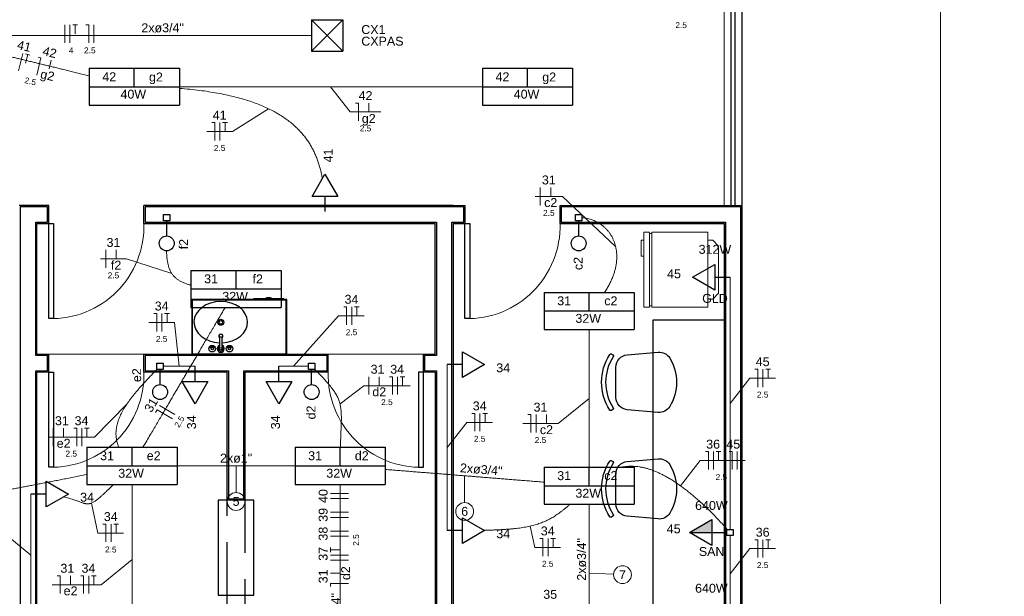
# Model space of a CAD drawing. Header units: feet. Extents: x -18 to 1038, y -110 to 48.
# Tile 185 of 199: x 778.85 to 787.13, y -4.56 to 0.28. Entities that reach past the tile are written whole.
import ezdxf

# ---------------------------------------------------------------- set-up
doc = ezdxf.new("R2010")
doc.units = ezdxf.units.FT
doc.header["$MEASUREMENT"] = 0
doc.linetypes.add('HIDDEN', pattern=[0.9525, 0.635, -0.3175])
doc.layers.get('0').update_dxf_attribs({"color": 251})
for name, color, linetype, lineweight in [('0.1', 1, 'Continuous', 9), ('02', 2, 'Continuous', 20), ('EL-Condutos', 4, 'Continuous', 5), ('EL-Fios (Fase 1)', 7, 'Continuous', 5), ('EL-Fios (Fase 2)', 7, 'Continuous', 5), ('EL-Fios (Fase 3)', 7, 'Continuous', 5), ('EL-Fios (Neutro)', 7, 'Continuous', 5), ('EL-Fios (Retorno)', 7, 'Continuous', 5), ('EL-Fios (Terra)', 7, 'Continuous', 5), ('EL-Textos conduto', 7, 'Continuous', 5), ('EL-Textos fios', 7, 'Continuous', 5), ('Textos', 7, 'Continuous', 5)]:
    doc.layers.add(name, color=color, linetype=linetype, lineweight=lineweight)
for name, color, linetype in [('ar-mob', 251, 'Continuous'), ('AR-SAN', 1, 'Continuous'), ('Arq-parede-alta', 5, 'Continuous'), ('JANELA', 3, 'Continuous'), ('MOBILARIO', 8, 'Continuous'), ('P-SIMBOL', 5, 'Continuous'), ('parede', 5, 'Continuous'), ('porta', 3, 'Continuous'), ('PROJEÇÃO', 6, 'HIDDEN')]:
    doc.layers.add(name, color=color, linetype=linetype)
doc.styles.add('Arial', font='arial.ttf')

msp = doc.modelspace()

# ---------------------------------------------------------------- hatches: boundary and pattern name
at = {"layer": 'P-SIMBOL', "linetype": 'Continuous'}
msp.add_hatch(color=256, dxfattribs=at).paths.add_polyline_path([(784.6721, -4.0284), (784.4846, -4.0284), (784.6721, -3.9201)])

# ---------------------------------------------------------------- linework, layer by layer
at = {"color": 251}
for points in [[(783.8147, -2.5315, -0.421716), (783.8297, -2.5285), (783.8297, -2.5285), (783.8404, -2.5358, -0.406514), (783.8433, -2.5504), (783.8433, -2.5504, 0.29498), (783.8433, -2.9802), (783.8433, -2.9802, -0.406514), (783.8404, -2.9949), (783.8404, -2.9949), (783.8297, -3.0022, -0.421716), (783.8147, -2.9992), (783.8147, -2.9992, -0.295423), (783.8147, -2.5315), (783.8147, -2.5315)], [(784.3188, -2.9696, -0.283804), (784.222, -3.0183), (784.222, -3.0183), (783.9606, -2.9956, -0.389031), (783.8663, -2.8928), (783.8663, -2.8928), (783.8663, -2.6378, -0.389031), (783.9606, -2.535), (783.9606, -2.535), (784.222, -2.5123, -0.283804), (784.3188, -2.5611), (784.3188, -2.5611, -0.282906), (784.3188, -2.9696), (784.3188, -2.9696)], [(783.8147, -3.4279, -0.421716), (783.8297, -3.4248), (783.8297, -3.4248), (783.8404, -3.4322, -0.406514), (783.8433, -3.4468), (783.8433, -3.4468, 0.29498), (783.8433, -3.8766), (783.8433, -3.8766, -0.406514), (783.8404, -3.8912), (783.8404, -3.8912), (783.8297, -3.8986, -0.421716), (783.8147, -3.8955), (783.8147, -3.8955, -0.295423), (783.8147, -3.4279), (783.8147, -3.4279)], [(784.3188, -3.866, -0.283804), (784.222, -3.9147), (784.222, -3.9147), (783.9606, -3.892, -0.389031), (783.8663, -3.7892), (783.8663, -3.7892), (783.8663, -3.5342, -0.389031), (783.9606, -3.4314), (783.9606, -3.4314), (784.222, -3.4087, -0.283804), (784.3188, -3.4574), (784.3188, -3.4574, -0.282906), (784.3188, -3.866), (784.3188, -3.866)]]:
    msp.add_lwpolyline(points, format="xyb", dxfattribs=at)
at = {"layer": '0.1', "color": 251}
for p, q in [((784.1001, -1.503), (784.1476, -1.503)), ((784.1001, -1.5705), (784.1001, -1.503)), ((784.1001, -1.5705), (784.1001, -1.7055)), ((784.1476, -1.513), (784.1676, -1.513)), ((784.1476, -1.513), (784.1476, -2.123)), ((784.1676, -1.503), (784.6401, -1.503)), ((784.1676, -2.123), (784.1676, -1.513)), ((784.6401, -1.503), (784.6401, -1.5705)), ((784.6801, -1.5705), (784.6401, -1.5705)), ((784.6801, -1.5705), (784.7301, -1.6205)), ((784.7301, -2.0155), (784.7301, -1.6205)), ((784.1001, -2.133), (784.1001, -1.7055)), ((784.6401, -2.0655), (784.6801, -2.0655)), ((784.7301, -2.0155), (784.6801, -2.0655)), ((784.1476, -2.133), (784.1001, -2.133)), ((784.1676, -2.123), (784.1476, -2.123)), ((784.6401, -2.133), (784.1676, -2.133)), ((779.8966, -2.5303), (779.0966, -2.5303)), ((781.4466, -2.5303), (782.2466, -2.5303))]:
    msp.add_line(p, q, dxfattribs=at)
for points in [[(786.5966, 7.3949), (786.5966, -6.5803), (779.5966, -6.5803), (779.5966, -8.3803), (803.5266, -8.3803), (803.5264, -21.5804), (783.1466, -21.5804)], [(784.1001, -1.5705), (784.0776, -1.5705), (784.0776, -1.7055), (784.1001, -1.7055)], [(784.1476, -1.503), (784.1476, -1.513)], [(784.1676, -1.503), (784.1676, -1.513)], [(784.6401, -1.5705), (784.6401, -2.0655)], [(784.6401, -2.0655), (784.6401, -2.133)], [(784.1476, -2.123), (784.1476, -2.133)], [(784.1676, -2.123), (784.1676, -2.133)]]:
    msp.add_lwpolyline(points, dxfattribs=at)
msp.add_lwpolyline([(782.5966, -2.2303, 0.429311), (783.3966, -1.4303), (783.3966, -1.4303)], format="xyb", dxfattribs=at)
for centre, start, end in [((779.1166, -1.4503), 268.5312, 1.4688), ((779.1166, -2.7003), 268.5312, 1.4688), ((782.2266, -2.7003), 178.5312, 271.4688)]:
    msp.add_arc(centre, 0.7803, start, end, dxfattribs=at)
at = {"layer": '02', "color": 251}
for p, q in [((784.7766, -1.2803), (784.7766, 0.7197)), ((784.9266, -1.2803), (784.9266, 0.7197))]:
    msp.add_line(p, q, dxfattribs=at)
at = {"layer": 'ar-mob', "linetype": 'Continuous', "ltscale": 0.2}
msp.add_lwpolyline([(784.7766, -2.2425), (784.1766, -2.2425), (784.1766, -5.2303)], dxfattribs=at)
at = {"layer": 'AR-SAN', "color": 251}
for p, q in [((781.0985, -2.0703), (780.2985, -2.0703)), ((780.2985, -2.0703), (780.2985, -2.5303)), ((780.8176, -2.0633), (780.8176, -2.0703)), ((780.9146, -2.0633), (780.8176, -2.0633)), ((780.9244, -2.0633), (780.9146, -2.0633)), ((780.9676, -2.0633), (780.9244, -2.0633)), ((780.9774, -2.0633), (780.9676, -2.0633)), ((781.0744, -2.0633), (780.9774, -2.0633)), ((781.0744, -2.0633), (781.0744, -2.0703)), ((781.0985, -2.5303), (781.0985, -2.0703)), ((781.0935, -2.0753), (780.3035, -2.0753)), ((780.3035, -2.0753), (780.3035, -2.5253)), ((781.0935, -2.5253), (781.0935, -2.0753)), ((780.2985, -2.5303), (781.0985, -2.5303)), ((780.3035, -2.5253), (781.0935, -2.5253))]:
    msp.add_line(p, q, dxfattribs=at)
for radius, start, end in [(0.0542, 54.65024, 125.34976), (0.0492, 63.95602, 116.04398)]:
    msp.add_arc((780.946, -2.1075), radius, start, end, dxfattribs=at)
at = {"layer": 'Arq-parede-alta', "ltscale": 0.03}
for p, q in [((783.3966, -1.4303), (783.3966, -1.2803)), ((778.9966, -2.5303), (778.9966, -1.4303)), ((782.3466, -2.5303), (782.3466, -1.4303)), ((782.4966, -1.4303), (782.4966, -5.8303)), ((783.3966, -1.4303), (783.4766, -1.4303)), ((783.3966, -1.4303), (784.7766, -1.4303)), ((784.7766, -1.4303), (784.7766, -5.8303)), ((779.0966, -2.6803), (779.0966, -2.5303)), ((779.8966, -2.6803), (779.8966, -2.5303)), ((781.4466, -2.6803), (781.4466, -2.5303)), ((782.2466, -2.6803), (782.2466, -2.5303)), ((778.9966, -5.8303), (778.9966, -2.6803)), ((782.3466, -2.6803), (782.3466, -5.8303))]:
    msp.add_line(p, q, dxfattribs=at)
at = {"layer": 'Arq-parede-alta', "color": 251, "ltscale": 0.03}
for points in [[(782.4966, -1.2803), (782.5966, -1.2803), (782.5966, -1.4303)], [(783.3966, -1.2803), (784.9266, -1.2803)], [(784.9266, -5.9803), (784.9266, -1.2803)]]:
    msp.add_lwpolyline(points, dxfattribs=at)
at = {"layer": 'Defpoints', "color": 251}
msp.add_lwpolyline([(771.3966, 5.4198), (784.9266, 5.4198), (784.9266, -5.9803), (778.9966, -5.9803), (778.9966, -8.9803), (802.9266, -8.9803), (802.9264, -20.3804), (771.3966, -20.3804), (771.3966, -8.9803), (776.6966, -8.9803), (776.6966, -5.9803), (771.3966, -5.9803)], close=True, dxfattribs=at)
at = {"layer": 'EL-Condutos', "linetype": 'Continuous'}
for points in [[(778.1735, 0.1184), (778.2343, 0.1036), (778.292, 0.0896), (778.3468, 0.0763), (778.399, 0.0636), (778.4488, 0.0515), (778.4962, 0.04), (778.5416, 0.029), (778.585, 0.0184), (778.6267, 0.0083), (778.6669, -0.0014), (778.7057, -0.0109), (778.7434, -0.02), (778.7801, -0.0289), (778.816, -0.0376), (778.8513, -0.0462), (778.8861, -0.0547), (778.9208, -0.0631), (778.9554, -0.0715), (778.9901, -0.0799), (779.0252, -0.0884), (779.0608, -0.0971), (779.0971, -0.1059), (779.1343, -0.1149), (779.1726, -0.1242), (779.2122, -0.1338), (779.2532, -0.1438), (779.2958, -0.1541), (779.3403, -0.1649), (779.3868, -0.1762), (779.4355, -0.188)], [(778.1738, 0.1504), (778.3215, 0.1504), (778.4602, 0.1504), (778.5906, 0.1504), (778.7133, 0.1504), (778.829, 0.1504), (778.9383, 0.1504), (779.0418, 0.1504), (779.1402, 0.1504), (779.2341, 0.1504), (779.3242, 0.1504), (779.411, 0.1504), (779.4954, 0.1504), (779.5777, 0.1504), (779.6588, 0.1504), (779.7393, 0.1504), (779.8198, 0.1504), (779.9009, 0.1504), (779.9833, 0.1504), (780.0676, 0.1504), (780.1545, 0.1504), (780.2445, 0.1504), (780.3384, 0.1504), (780.4368, 0.1504), (780.5403, 0.1504), (780.6496, 0.1504), (780.7653, 0.1504), (780.888, 0.1504), (781.0184, 0.1504), (781.1571, 0.1504), (781.3048, 0.1504)], [(780.1916, -0.2803), (780.3056, -0.2803), (780.4137, -0.2803), (780.5162, -0.2803), (780.6135, -0.2803), (780.7062, -0.2803), (780.7945, -0.2803), (780.879, -0.2803), (780.9601, -0.2803), (781.0382, -0.2803), (781.1137, -0.2803), (781.1871, -0.2803), (781.2588, -0.2803), (781.3292, -0.2803), (781.3987, -0.2803), (781.4677, -0.2803), (781.5368, -0.2803), (781.6063, -0.2803), (781.6766, -0.2803), (781.7482, -0.2803), (781.8215, -0.2803), (781.8969, -0.2803), (781.9749, -0.2803), (782.0559, -0.2803), (782.1403, -0.2803), (782.2285, -0.2803), (782.3209, -0.2803), (782.4181, -0.2803), (782.5204, -0.2803), (782.6282, -0.2803), (782.742, -0.2803)], [(780.1958, -0.294), (780.2817, -0.3017), (780.3636, -0.311), (780.4415, -0.3219), (780.5155, -0.3343), (780.5857, -0.3481), (780.6522, -0.3635), (780.7152, -0.3802), (780.7747, -0.3982), (780.8308, -0.4176), (780.8836, -0.4383), (780.9332, -0.4601), (780.9797, -0.4832), (781.0232, -0.5074), (781.0638, -0.5326), (781.1016, -0.559), (781.1367, -0.5863), (781.1692, -0.6146), (781.1991, -0.6439), (781.2266, -0.674), (781.2518, -0.7049), (781.2748, -0.7366), (781.2957, -0.7691), (781.3145, -0.8023), (781.3313, -0.8362), (781.3464, -0.8707), (781.3597, -0.9057), (781.3713, -0.9413), (781.3814, -0.9774), (781.3901, -1.0139), (781.3973, -1.0509)], [(783.7711, -2.0091), (783.7921, -1.9757), (783.8104, -1.9429), (783.8263, -1.9105), (783.8397, -1.8787), (783.8508, -1.8474), (783.8597, -1.8168), (783.8663, -1.7868), (783.8708, -1.7575), (783.8733, -1.729), (783.8738, -1.7013), (783.8723, -1.6745), (783.8691, -1.6485), (783.8641, -1.6235), (783.8573, -1.5994), (783.849, -1.5763), (783.8391, -1.5543), (783.8278, -1.5334), (783.815, -1.5136), (783.8009, -1.495), (783.7856, -1.4777), (783.7691, -1.4616), (783.7514, -1.4468), (783.7328, -1.4334), (783.7131, -1.4214), (783.6926, -1.4109), (783.6713, -1.4018), (783.6492, -1.3943), (783.6264, -1.3883), (783.603, -1.3839), (783.5791, -1.3812)], [(780.0866, -1.6607), (780.0872, -1.6763), (780.088, -1.6914), (780.0891, -1.706), (780.0905, -1.7202), (780.0922, -1.734), (780.0941, -1.7473), (780.0964, -1.7602), (780.0991, -1.7727), (780.1021, -1.7847), (780.1055, -1.7963), (780.1094, -1.8075), (780.1137, -1.8183), (780.1184, -1.8287), (780.1237, -1.8387), (780.1294, -1.8484), (780.1357, -1.8576), (780.1426, -1.8664), (780.15, -1.8749), (780.158, -1.883), (780.1667, -1.8907), (780.176, -1.8981), (780.1859, -1.9051), (780.1966, -1.9118), (780.208, -1.9181), (780.2201, -1.9241), (780.2329, -1.9297), (780.2466, -1.935), (780.261, -1.94), (780.2763, -1.9447), (780.2924, -1.9491)], [(784.8266, -4.0017), (784.8266, -3.9005), (784.8266, -3.8056), (784.8266, -3.7168), (784.8266, -3.6335), (784.8266, -3.5552), (784.8266, -3.4815), (784.8266, -3.412), (784.8266, -3.3461), (784.8266, -3.2834), (784.8266, -3.2235), (784.8266, -3.1658), (784.8266, -3.1099), (784.8266, -3.0554), (784.8266, -3.0017), (784.8266, -2.9484), (784.8266, -2.8951), (784.8266, -2.8413), (784.8266, -2.7864), (784.8266, -2.7301), (784.8266, -2.6719), (784.8266, -2.6113), (784.8266, -2.5479), (784.8266, -2.4811), (784.8266, -2.4106), (784.8266, -2.3358), (784.8266, -2.2563), (784.8266, -2.1716), (784.8266, -2.0813), (784.8266, -1.9849), (784.8266, -1.8819)], [(779.8887, -3.3113), (779.9197, -3.2584), (779.9492, -3.2084), (779.977, -3.1611), (780.0035, -3.1161), (780.0286, -3.0734), (780.0525, -3.0327), (780.0754, -2.9938), (780.0973, -2.9565), (780.1184, -2.9207), (780.1388, -2.8861), (780.1586, -2.8524), (780.1779, -2.8196), (780.1968, -2.7874), (780.2155, -2.7556), (780.2341, -2.724), (780.2527, -2.6924), (780.2714, -2.6606), (780.2904, -2.6284), (780.3097, -2.5956), (780.3294, -2.562), (780.3498, -2.5273), (780.3709, -2.4915), (780.3928, -2.4542), (780.4157, -2.4153), (780.4396, -2.3746), (780.4648, -2.3319), (780.4912, -2.287), (780.5191, -2.2396), (780.5485, -2.1896), (780.5796, -2.1367)], [(783.6416, -3.4806), (783.6416, -3.4284), (783.6416, -3.379), (783.6416, -3.3322), (783.6416, -3.2878), (783.6416, -3.2455), (783.6416, -3.2053), (783.6416, -3.1669), (783.6416, -3.1301), (783.6416, -3.0946), (783.6416, -3.0604), (783.6416, -3.0272), (783.6416, -2.9948), (783.6416, -2.9629), (783.6416, -2.9315), (783.6416, -2.9003), (783.6416, -2.869), (783.6416, -2.8376), (783.6416, -2.8058), (783.6416, -2.7734), (783.6416, -2.7401), (783.6416, -2.7059), (783.6416, -2.6705), (783.6416, -2.6336), (783.6416, -2.5952), (783.6416, -2.555), (783.6416, -2.5128), (783.6416, -2.4684), (783.6416, -2.4215), (783.6416, -2.3721), (783.6416, -2.3199)], [(780.0595, -2.6303), (780.0712, -2.6303), (780.0822, -2.6303), (780.0926, -2.6303), (780.1024, -2.6303), (780.1117, -2.6303), (780.1204, -2.6303), (780.1288, -2.6303), (780.1368, -2.6303), (780.1444, -2.6303), (780.1518, -2.6303), (780.159, -2.6303), (780.1661, -2.6303), (780.173, -2.6303), (780.1799, -2.6303), (780.1867, -2.6303), (780.1937, -2.6303), (780.2007, -2.6303), (780.2079, -2.6303), (780.2153, -2.6303), (780.223, -2.6303), (780.231, -2.6303), (780.2394, -2.6303), (780.2482, -2.6303), (780.2575, -2.6303), (780.2673, -2.6303), (780.2777, -2.6303), (780.2888, -2.6303), (780.3005, -2.6303), (780.313, -2.6303), (780.3264, -2.6303)], [(781.2802, -2.6303), (781.2694, -2.6303), (781.2592, -2.6303), (781.2496, -2.6303), (781.2405, -2.6303), (781.2319, -2.6303), (781.2238, -2.6303), (781.2161, -2.6303), (781.2086, -2.6303), (781.2015, -2.6303), (781.1946, -2.6303), (781.188, -2.6303), (781.1814, -2.6303), (781.175, -2.6303), (781.1686, -2.6303), (781.1622, -2.6303), (781.1557, -2.6303), (781.1491, -2.6303), (781.1424, -2.6303), (781.1355, -2.6303), (781.1283, -2.6303), (781.1208, -2.6303), (781.113, -2.6303), (781.1048, -2.6303), (781.0961, -2.6303), (781.0869, -2.6303), (781.0772, -2.6303), (781.0669, -2.6303), (781.0559, -2.6303), (781.0442, -2.6303), (781.0318, -2.6303)], [(782.4466, -2.617), (782.4466, -2.6844), (782.4466, -2.7476), (782.4466, -2.8067), (782.4466, -2.8621), (782.4466, -2.914), (782.4466, -2.9629), (782.4466, -3.009), (782.4466, -3.0526), (782.4466, -3.0941), (782.4466, -3.1336), (782.4466, -3.1717), (782.4466, -3.2085), (782.4466, -3.2443), (782.4466, -3.2796), (782.4466, -3.3145), (782.4466, -3.3494), (782.4466, -3.3846), (782.4466, -3.4205), (782.4466, -3.4573), (782.4466, -3.4953), (782.4466, -3.5349), (782.4466, -3.5763), (782.4466, -3.6199), (782.4466, -3.666), (782.4466, -3.7149), (782.4466, -3.7669), (782.4466, -3.8223), (782.4466, -3.8814), (782.4466, -3.9445), (782.4466, -4.012)], [(779.6852, -3.3117), (779.6776, -3.2918), (779.6715, -3.272), (779.6668, -3.2521), (779.6636, -3.2322), (779.6618, -3.2124), (779.6614, -3.1924), (779.6624, -3.1724), (779.6647, -3.1524), (779.6684, -3.1322), (779.6733, -3.112), (779.6795, -3.0916), (779.687, -3.0711), (779.6957, -3.0504), (779.7056, -3.0295), (779.7166, -3.0084), (779.7288, -2.9871), (779.7422, -2.9656), (779.7566, -2.9438), (779.7721, -2.9218), (779.7887, -2.8994), (779.8063, -2.8768), (779.8249, -2.8539), (779.8444, -2.8306), (779.865, -2.8069), (779.8864, -2.7829), (779.9088, -2.7585), (779.932, -2.7337), (779.9561, -2.7084), (779.981, -2.6827), (780.0067, -2.6566)], [(781.5489, -3.3119), (781.5501, -3.2748), (781.5513, -3.2401), (781.5526, -3.2076), (781.5539, -3.1773), (781.555, -3.1488), (781.556, -3.1222), (781.5566, -3.0972), (781.557, -3.0737), (781.5569, -3.0517), (781.5564, -3.0309), (781.5553, -3.0111), (781.5536, -2.9923), (781.5512, -2.9744), (781.548, -2.9571), (781.5439, -2.9403), (781.539, -2.924), (781.5331, -2.9079), (781.5261, -2.8919), (781.5179, -2.8758), (781.5086, -2.8596), (781.498, -2.8431), (781.486, -2.8261), (781.4727, -2.8085), (781.4578, -2.7902), (781.4413, -2.7709), (781.4232, -2.7507), (781.4034, -2.7293), (781.3818, -2.7066), (781.3584, -2.6824), (781.333, -2.6566)], [(780.1756, -3.4678), (780.2162, -3.4678), (780.2553, -3.4678), (780.2929, -3.4678), (780.3292, -3.4678), (780.3642, -3.4678), (780.3982, -3.4678), (780.4311, -3.4678), (780.4631, -3.4678), (780.4943, -3.4678), (780.5249, -3.4678), (780.5549, -3.4678), (780.5845, -3.4678), (780.6137, -3.4678), (780.6427, -3.4678), (780.6716, -3.4678), (780.7005, -3.4678), (780.7295, -3.4678), (780.7587, -3.4678), (780.7883, -3.4678), (780.8183, -3.4678), (780.8489, -3.4678), (780.8801, -3.4678), (780.9122, -3.4678), (780.9451, -3.4678), (780.979, -3.4678), (781.014, -3.4678), (781.0503, -3.4678), (781.0879, -3.4678), (781.127, -3.4678), (781.1676, -3.4678)], [(783.91, -3.4795), (783.9349, -3.4753), (783.9601, -3.4725), (783.9855, -3.4713), (784.0112, -3.4716), (784.0372, -3.4734), (784.0636, -3.4766), (784.0902, -3.4814), (784.1171, -3.4877), (784.1443, -3.4954), (784.1719, -3.5047), (784.1998, -3.5154), (784.2281, -3.5276), (784.2567, -3.5414), (784.2856, -3.5566), (784.3149, -3.5733), (784.3446, -3.5915), (784.3747, -3.6111), (784.4051, -3.6323), (784.4359, -3.655), (784.4672, -3.6791), (784.4988, -3.7047), (784.5309, -3.7318), (784.5633, -3.7604), (784.5962, -3.7905), (784.6296, -3.8221), (784.6634, -3.8551), (784.6976, -3.8896), (784.7323, -3.9256), (784.7674, -3.9631), (784.803, -4.002)], [(777.9799, -3.821), (778.0491, -3.8076), (778.1147, -3.7948), (778.1769, -3.7827), (778.2361, -3.7712), (778.2924, -3.7603), (778.346, -3.7498), (778.3972, -3.7399), (778.4462, -3.7304), (778.4932, -3.7212), (778.5384, -3.7124), (778.5821, -3.7039), (778.6244, -3.6957), (778.6657, -3.6877), (778.7061, -3.6798), (778.7458, -3.6721), (778.7851, -3.6645), (778.8242, -3.6569), (778.8633, -3.6493), (778.9026, -3.6416), (778.9424, -3.6339), (778.9829, -3.626), (779.0243, -3.6179), (779.0668, -3.6097), (779.1106, -3.6012), (779.1561, -3.5923), (779.2033, -3.5831), (779.2526, -3.5736), (779.3041, -3.5635), (779.358, -3.553), (779.4147, -3.542)], [(781.9254, -3.4981), (781.982, -3.5026), (782.036, -3.5069), (782.0878, -3.511), (782.1375, -3.515), (782.1852, -3.5188), (782.2311, -3.5225), (782.2755, -3.526), (782.3184, -3.5295), (782.3601, -3.5328), (782.4007, -3.5361), (782.4405, -3.5392), (782.4795, -3.5424), (782.518, -3.5454), (782.5561, -3.5485), (782.5941, -3.5515), (782.6321, -3.5546), (782.6702, -3.5576), (782.7087, -3.5607), (782.7478, -3.5638), (782.7875, -3.567), (782.8281, -3.5702), (782.8698, -3.5736), (782.9128, -3.577), (782.9571, -3.5805), (783.003, -3.5842), (783.0508, -3.588), (783.1004, -3.592), (783.1522, -3.5961), (783.2063, -3.6005), (783.2628, -3.605)], [(779.6406, -3.624), (779.6169, -3.6474), (779.5951, -3.6687), (779.5751, -3.688), (779.5568, -3.7052), (779.54, -3.7205), (779.5247, -3.7341), (779.5105, -3.7458), (779.4975, -3.756), (779.4855, -3.7645), (779.4744, -3.7716), (779.4639, -3.7772), (779.454, -3.7815), (779.4446, -3.7846), (779.4355, -3.7866), (779.4265, -3.7875), (779.4176, -3.7873), (779.4086, -3.7863), (779.3993, -3.7845), (779.3897, -3.7819), (779.3796, -3.7787), (779.3688, -3.7749), (779.3572, -3.7707), (779.3447, -3.766), (779.3312, -3.761), (779.3164, -3.7558), (779.3003, -3.7504), (779.2828, -3.745), (779.2637, -3.7396), (779.2428, -3.7343), (779.22, -3.7292)], [(779.7966, -4.8862), (779.7966, -4.8292), (779.7966, -4.7752), (779.7966, -4.7242), (779.7966, -4.6758), (779.7966, -4.6298), (779.7966, -4.5861), (779.7966, -4.5443), (779.7966, -4.5043), (779.7966, -4.4659), (779.7966, -4.4288), (779.7966, -4.3927), (779.7966, -4.3576), (779.7966, -4.3231), (779.7966, -4.2891), (779.7966, -4.2553), (779.7966, -4.2215), (779.7966, -4.1874), (779.7966, -4.153), (779.7966, -4.1178), (779.7966, -4.0818), (779.7966, -4.0447), (779.7966, -4.0062), (779.7966, -3.9662), (779.7966, -3.9245), (779.7966, -3.8807), (779.7966, -3.8347), (779.7966, -3.7864), (779.7966, -3.7353), (779.7966, -3.6814), (779.7966, -3.6244)], [(781.5466, -4.8862), (781.5466, -4.8292), (781.5466, -4.7752), (781.5466, -4.7242), (781.5466, -4.6758), (781.5466, -4.6298), (781.5466, -4.5861), (781.5466, -4.5443), (781.5466, -4.5043), (781.5466, -4.4659), (781.5466, -4.4288), (781.5466, -4.3927), (781.5466, -4.3576), (781.5466, -4.3231), (781.5466, -4.2891), (781.5466, -4.2553), (781.5466, -4.2215), (781.5466, -4.1874), (781.5466, -4.153), (781.5466, -4.1178), (781.5466, -4.0818), (781.5466, -4.0447), (781.5466, -4.0062), (781.5466, -3.9662), (781.5466, -3.9245), (781.5466, -3.8807), (781.5466, -3.8347), (781.5466, -3.7864), (781.5466, -3.7353), (781.5466, -3.6814), (781.5466, -3.6244)], [(778.9466, -4.734), (778.9466, -4.6842), (778.9466, -4.6376), (778.9466, -4.594), (778.9466, -4.5532), (778.9466, -4.5148), (778.9466, -4.4788), (778.9466, -4.4448), (778.9466, -4.4126), (778.9466, -4.382), (778.9466, -4.3528), (778.9466, -4.3248), (778.9466, -4.2976), (778.9466, -4.2712), (778.9466, -4.2452), (778.9466, -4.2194), (778.9466, -4.1937), (778.9466, -4.1677), (778.9466, -4.1412), (778.9466, -4.1141), (778.9466, -4.086), (778.9466, -4.0568), (778.9466, -4.0263), (778.9466, -3.9941), (778.9466, -3.9601), (778.9466, -3.9241), (778.9466, -3.8857), (778.9466, -3.8449), (778.9466, -3.8013), (778.9466, -3.7547), (778.9466, -3.7049)], [(782.7571, -4.0096), (782.7965, -4.0086), (782.8341, -4.0074), (782.8701, -4.006), (782.9044, -4.0042), (782.9373, -4.0022), (782.9687, -3.9998), (782.9987, -3.9971), (783.0274, -3.9941), (783.0549, -3.9906), (783.0812, -3.9868), (783.1065, -3.9825), (783.1308, -3.9778), (783.1541, -3.9726), (783.1766, -3.9669), (783.1983, -3.9607), (783.2193, -3.954), (783.2396, -3.9467), (783.2594, -3.9388), (783.2787, -3.9303), (783.2976, -3.9212), (783.3162, -3.9114), (783.3345, -3.901), (783.3526, -3.8898), (783.3706, -3.878), (783.3886, -3.8654), (783.4066, -3.852), (783.4247, -3.8379), (783.443, -3.823), (783.4616, -3.8072), (783.4805, -3.7906)], [(783.6416, -4.9506), (783.6416, -4.8984), (783.6416, -4.849), (783.6416, -4.8022), (783.6416, -4.7578), (783.6416, -4.7156), (783.6416, -4.6753), (783.6416, -4.6369), (783.6416, -4.6001), (783.6416, -4.5647), (783.6416, -4.5304), (783.6416, -4.4972), (783.6416, -4.4648), (783.6416, -4.4329), (783.6416, -4.4015), (783.6416, -4.3703), (783.6416, -4.339), (783.6416, -4.3076), (783.6416, -4.2758), (783.6416, -4.2434), (783.6416, -4.2101), (783.6416, -4.1759), (783.6416, -4.1405), (783.6416, -4.1037), (783.6416, -4.0652), (783.6416, -4.025), (783.6416, -3.9828), (783.6416, -3.9384), (783.6416, -3.8915), (783.6416, -3.8421), (783.6416, -3.7899)], [(784.8266, -4.0544), (784.8266, -4.0848), (784.8266, -4.1133), (784.8266, -4.1402), (784.8266, -4.1654), (784.8266, -4.1892), (784.8266, -4.2117), (784.8266, -4.233), (784.8266, -4.2532), (784.8266, -4.2725), (784.8266, -4.291), (784.8266, -4.3089), (784.8266, -4.3262), (784.8266, -4.3431), (784.8266, -4.3598), (784.8266, -4.3763), (784.8266, -4.3928), (784.8266, -4.4095), (784.8266, -4.4264), (784.8266, -4.4437), (784.8266, -4.4616), (784.8266, -4.4801), (784.8266, -4.4994), (784.8266, -4.5196), (784.8266, -4.5409), (784.8266, -4.5634), (784.8266, -4.5872), (784.8266, -4.6125), (784.8266, -4.6393), (784.8266, -4.6678), (784.8266, -4.6982)]]:
    msp.add_spline(points, degree=3, dxfattribs=at)
at = {"layer": 'EL-Fios (Fase 1)'}
for p, q in [((783.2305, -1.2776), (783.2305, -1.1276)), ((779.5749, -1.8028), (779.5749, -1.6528)), ((781.6445, -2.281), (781.6445, -2.131)), ((780.0481, -2.3375), (780.0481, -2.1875)), ((781.7885, -2.8691), (781.7885, -2.7191)), ((782.0287, -2.8691), (782.0287, -2.7191)), ((785.103, -2.8055), (785.103, -2.6555)), ((780.1576, -3.0355), (780.0283, -2.9595)), ((782.723, -3.1774), (782.723, -3.0274)), ((783.1944, -3.1874), (783.1944, -3.0374)), ((779.1337, -3.3019), (779.1337, -3.1519)), ((779.3739, -3.3019), (779.3739, -3.1519)), ((784.8873, -3.4987), (784.8873, -3.3487)), ((781.6169, -3.7435), (781.4669, -3.7435)), ((779.62, -4.108), (779.62, -3.958)), ((781.6169, -3.9016), (781.4669, -3.9016)), ((781.6169, -4.0596), (781.4669, -4.0596)), ((783.2953, -4.2284), (783.2953, -4.0784)), ((781.6169, -4.2605), (781.4669, -4.2605)), ((779.4323, -4.5424), (779.4323, -4.3924))]:
    msp.add_line(p, q, dxfattribs=at)
at = {"layer": 'EL-Fios (Fase 2)'}
for p, q in [((779.2317, 0.0891), (779.2317, 0.2391)), ((781.6169, -3.7007), (781.4669, -3.7007)), ((781.6169, -3.8587), (781.4669, -3.8587)), ((781.6169, -4.0167), (781.4669, -4.0167)), ((781.6169, -4.2176), (781.4669, -4.2176))]:
    msp.add_line(p, q, dxfattribs=at)
at = {"layer": 'EL-Fios (Fase 3)'}
for p, q in [((779.2746, 0.0891), (779.2746, 0.2391)), ((779.4754, 0.0891), (779.4754, 0.2391)), ((778.8419, -0.1454), (778.8773, 0.0003)), ((780.5356, -0.7323), (780.5356, -0.5823)), ((784.6864, -3.4987), (784.6864, -3.3487)), ((785.103, -4.2392), (785.103, -4.0892))]:
    msp.add_line(p, q, dxfattribs=at)
at = {"layer": 'EL-Fios (Neutro)'}
for p, q in [((779.4076, 0.2391), (779.4326, 0.2391)), ((779.4326, 0.0891), (779.4326, 0.2391)), ((778.9954, -0.1827), (779.0308, -0.037)), ((779.0065, -0.0311), (779.0308, -0.037)), ((781.6749, -0.4174), (781.6999, -0.4174)), ((781.6999, -0.5674), (781.6999, -0.4174)), ((780.4677, -0.5823), (780.4927, -0.5823)), ((780.4927, -0.7323), (780.4927, -0.5823)), ((781.5766, -2.131), (781.6016, -2.131)), ((781.6016, -2.281), (781.6016, -2.131)), ((779.9802, -2.1875), (780.0052, -2.1875)), ((780.0052, -2.3375), (780.0052, -2.1875)), ((781.9608, -2.7191), (781.9858, -2.7191)), ((781.9858, -2.8691), (781.9858, -2.7191)), ((785.0352, -2.6555), (785.0602, -2.6555)), ((785.0602, -2.8055), (785.0602, -2.6555)), ((779.9939, -3.018), (780.0065, -2.9964)), ((780.1358, -3.0725), (780.0065, -2.9964)), ((782.6552, -3.0274), (782.6802, -3.0274)), ((782.6802, -3.1774), (782.6802, -3.0274)), ((783.1266, -3.0374), (783.1516, -3.0374)), ((783.1516, -3.1874), (783.1516, -3.0374)), ((779.306, -3.1519), (779.331, -3.1519)), ((779.331, -3.3019), (779.331, -3.1519)), ((784.6186, -3.3487), (784.6436, -3.3487)), ((784.6436, -3.4987), (784.6436, -3.3487)), ((784.8194, -3.3487), (784.8444, -3.3487)), ((784.8444, -3.4987), (784.8444, -3.3487)), ((779.5522, -3.958), (779.5772, -3.958)), ((779.5772, -4.108), (779.5772, -3.958)), ((783.2274, -4.0784), (783.2524, -4.0784)), ((783.2524, -4.2284), (783.2524, -4.0784)), ((785.0352, -4.0892), (785.0602, -4.0892)), ((785.0602, -4.2392), (785.0602, -4.0892)), ((779.1672, -4.3924), (779.1922, -4.3924)), ((779.1922, -4.5424), (779.1922, -4.3924)), ((779.3645, -4.3924), (779.3895, -4.3924)), ((779.3895, -4.5424), (779.3895, -4.3924)), ((781.6169, -4.4578), (781.4669, -4.4578)), ((781.4669, -4.4828), (781.4669, -4.4578))]:
    msp.add_line(p, q, dxfattribs=at)
at = {"layer": 'EL-Fios (Retorno)'}
for p, q in [((779.0982, -0.1305), (779.1159, -0.0576)), ((781.7874, -0.4924), (781.7874, -0.4174)), ((783.318, -1.2026), (783.318, -1.1276)), ((779.6624, -1.7278), (779.6624, -1.6528)), ((781.876, -2.7941), (781.876, -2.7191)), ((783.2819, -3.1124), (783.2819, -3.0374)), ((779.2212, -3.2269), (779.2212, -3.1519)), ((781.5419, -4.3703), (781.4669, -4.3703)), ((779.2797, -4.4674), (779.2797, -4.3924))]:
    msp.add_line(p, q, dxfattribs=at)
at = {"layer": 'EL-Fios (Terra)'}
for points in [[(779.3174, 0.1641), (779.3174, 0.2391), (779.2974, 0.2391), (779.3374, 0.2391)], [(778.9012, -0.0827), (778.9189, -0.0098), (778.8995, -0.0051), (778.9383, -0.0145)], [(780.5784, -0.6573), (780.5784, -0.5823), (780.5584, -0.5823), (780.5984, -0.5823)], [(781.6873, -2.206), (781.6873, -2.131), (781.6673, -2.131), (781.7073, -2.131)], [(780.0909, -2.2625), (780.0909, -2.1875), (780.0709, -2.1875), (780.1109, -2.1875)], [(782.0715, -2.7941), (782.0715, -2.7191), (782.0515, -2.7191), (782.0915, -2.7191)], [(785.1459, -2.7305), (785.1459, -2.6555), (785.1259, -2.6555), (785.1659, -2.6555)], [(782.7659, -3.1024), (782.7659, -3.0274), (782.7459, -3.0274), (782.7859, -3.0274)], [(779.4167, -3.2269), (779.4167, -3.1519), (779.3967, -3.1519), (779.4367, -3.1519)], [(784.7293, -3.4237), (784.7293, -3.3487), (784.7093, -3.3487), (784.7493, -3.3487)], [(779.6629, -4.033), (779.6629, -3.958), (779.6429, -3.958), (779.6829, -3.958)], [(783.3381, -4.1534), (783.3381, -4.0784), (783.3181, -4.0784), (783.3581, -4.0784)], [(785.1459, -4.1642), (785.1459, -4.0892), (785.1259, -4.0892), (785.1659, -4.0892)], [(781.5419, -4.1748), (781.4669, -4.1748), (781.4669, -4.1948), (781.4669, -4.1548)], [(779.4752, -4.4674), (779.4752, -4.3924), (779.4552, -4.3924), (779.4952, -4.3924)]]:
    msp.add_lwpolyline(points, dxfattribs=at)
at = {"layer": 'EL-Textos fios'}
for p, q in [((781.4664, -0.2803), (781.6321, -0.4924)), ((780.9446, -0.4655), (780.6413, -0.6573)), ((781.6321, -0.4924), (781.8885, -0.4924)), ((780.4249, -0.6573), (780.6413, -0.6573)), ((783.1877, -1.2026), (783.4162, -1.2026)), ((783.8648, -1.6268), (783.4162, -1.2026)), ((779.532, -1.7278), (779.7489, -1.7278)), ((780.13, -1.8493), (779.7489, -1.7278)), ((781.1559, -2.6303), (781.5337, -2.206)), ((781.5337, -2.206), (781.7502, -2.206)), ((779.9374, -2.2625), (780.1538, -2.2625)), ((780.1929, -2.6303), (780.1538, -2.2625)), ((784.8266, -2.9426), (784.9923, -2.7305)), ((784.9923, -2.7305), (785.2087, -2.7305)), ((781.5458, -2.9477), (781.7456, -2.7941)), ((781.7456, -2.7941), (782.1344, -2.7941)), ((779.7535, -2.9483), (779.4796, -3.2269)), ((783.6416, -2.9003), (783.3801, -3.1124)), ((782.4466, -3.3145), (782.6123, -3.1024)), ((782.6123, -3.1024), (782.8287, -3.1024)), ((783.0837, -3.1124), (783.3801, -3.1124)), ((779.0909, -3.2269), (779.4796, -3.2269)), ((780.6716, -3.4678), (780.6716, -3.6928)), ((784.41, -3.6358), (784.5757, -3.4237)), ((784.5757, -3.4237), (784.9545, -3.4237)), ((782.5941, -3.5515), (782.5941, -3.7765)), ((779.4548, -3.7813), (779.5093, -4.033)), ((783.1442, -3.9749), (783.1845, -4.1534)), ((778.9466, -4.2194), (778.6881, -4.0073)), ((779.5093, -4.033), (779.7257, -4.033)), ((783.1845, -4.1534), (783.401, -4.1534)), ((784.8266, -4.3763), (784.9923, -4.1642)), ((784.9923, -4.1642), (785.2087, -4.1642)), ((779.7966, -4.2553), (779.5381, -4.4674)), ((783.6416, -4.3703), (783.8469, -4.3796)), ((779.1243, -4.4674), (779.5381, -4.4674))]:
    msp.add_line(p, q, dxfattribs=at)
for centre in [(780.6716, -3.7678), (782.5941, -3.8515), (783.9218, -4.383)]:
    msp.add_circle(centre, 0.075, dxfattribs=at)
at = {"layer": 'JANELA', "color": 251}
for points in [[(778.9866, -2.6703), (779.0866, -2.6703), (779.0866, -2.5403), (778.9866, -2.5403), (778.9866, -1.4203), (779.0866, -1.4203), (779.0866, -1.2903), (778.8566, -1.2903), (778.8566, -5.9703), (779.0366, -5.9703), (779.0366, -5.8403), (778.9866, -5.8403)], [(782.5866, -1.2903), (782.4966, -1.2903), (779.9066, -1.2903), (779.9066, -1.4203), (779.9966, -1.4203), (782.3566, -1.4203), (782.3566, -2.5403), (782.2566, -2.5403), (782.2566, -2.6703), (782.3566, -2.6703), (782.3566, -5.8403), (782.3066, -5.8403), (782.3066, -5.9703), (782.6266, -5.9703), (782.6266, -5.8403), (782.4866, -5.8403), (782.4866, -1.4203), (782.5866, -1.4203)], [(784.9166, -1.2903), (783.4066, -1.2903), (783.4066, -1.4203), (784.7866, -1.4203), (784.7866, -5.8403), (784.6466, -5.8403), (784.6466, -5.9703), (784.9166, -5.9703)], [(780.7366, -2.6703), (781.4366, -2.6703), (781.4366, -2.5403), (779.9066, -2.5403), (779.9066, -2.6703), (780.6066, -2.6703), (780.6066, -3.7453), (780.7366, -3.7453)]]:
    msp.add_lwpolyline(points, close=True, dxfattribs=at)
at = {"layer": 'MOBILARIO', "color": 251, "linetype": 'Continuous'}
for p, q in [((780.5332, -2.3926), (780.5332, -2.4653)), ((780.5332, -2.3926), (780.5332, -2.4653)), ((780.5532, -2.4653), (780.5532, -2.3926)), ((780.5532, -2.4653), (780.5532, -2.3926)), ((780.4682, -2.473), (780.4682, -2.4676)), ((780.4682, -2.473), (780.4682, -2.4676)), ((780.4732, -2.4729), (780.4732, -2.4676)), ((780.4732, -2.4729), (780.4732, -2.4676)), ((780.6132, -2.473), (780.6132, -2.4676)), ((780.6132, -2.473), (780.6132, -2.4676)), ((780.6182, -2.4729), (780.6182, -2.4676)), ((780.6182, -2.4729), (780.6182, -2.4676))]:
    msp.add_line(p, q, dxfattribs=at)
for centre, radius in [((780.5434, -2.2608), 0.025), ((780.5434, -2.2608), 0.015), ((780.4707, -2.4826), 0.0275), ((780.4707, -2.4826), 0.0275), ((780.4707, -2.4826), 0.01), ((780.4707, -2.4826), 0.01), ((780.4707, -2.4626), 0.00559), ((780.4707, -2.4626), 0.00559), ((780.5432, -2.4826), 0.01), ((780.5432, -2.4826), 0.01), ((780.6157, -2.4826), 0.0275), ((780.6157, -2.4826), 0.0275), ((780.6157, -2.4826), 0.01), ((780.6157, -2.4826), 0.01), ((780.6157, -2.4626), 0.00559), ((780.6157, -2.4626), 0.00559)]:
    msp.add_circle(centre, radius, dxfattribs=at)
for centre, radius, start, end in [((780.5435, -2.3779), 0.0175, 303.86539, 234.20329), ((780.5435, -2.3779), 0.0175, 303.86539, 234.20329), ((780.5432, -2.3926), 0.01, 0, 180), ((780.5432, -2.3926), 0.01, 0, 180), ((780.4707, -2.4826), 0.02, 105.2407, 164.2093), ((780.4707, -2.4826), 0.02, 105.2407, 164.2093), ((780.4707, -2.4826), 0.02, 16.4413, 74.0789), ((780.4707, -2.4826), 0.02, 16.4413, 74.0789), ((780.5432, -2.4826), 0.03, 109.6514, 70.3603), ((780.5432, -2.4826), 0.03, 109.6514, 70.3603), ((780.5432, -2.4826), 0.02, 120.3431, 59.7554), ((780.5432, -2.4826), 0.02, 120.3431, 59.7554), ((780.6157, -2.4826), 0.02, 106.12, 164.0884), ((780.6157, -2.4826), 0.02, 106.12, 164.0884), ((780.6157, -2.4826), 0.02, 16.2342, 73.9047), ((780.6157, -2.4826), 0.02, 16.2342, 73.9047)]:
    msp.add_arc(centre, radius, start, end, dxfattribs=at)
msp.add_ellipse((780.543, -2.2592), major_axis=(-0.2257, 0), ratio=0.76869, start_param=1.616237, end_param=7.810769, dxfattribs=at)
at = {"layer": 'P-SIMBOL'}
for p, q in [((781.3046, 0.2829), (781.5696, 0.2829)), ((781.3046, 0.2829), (781.3046, 0.0179)), ((781.3046, 0.2829), (781.5696, 0.0179)), ((781.5696, 0.2829), (781.3046, 0.0179)), ((781.5696, 0.2829), (781.5696, 0.0179)), ((781.3046, 0.0179), (781.5696, 0.0179)), ((779.4361, -0.1246), (779.4361, -0.4359)), ((779.4361, -0.1246), (780.1946, -0.1246)), ((779.8154, -0.2803), (779.8154, -0.1246)), ((780.1946, -0.1246), (780.1946, -0.4359)), ((782.7436, -0.1246), (782.7436, -0.4359)), ((782.7436, -0.1246), (783.5021, -0.1246)), ((783.1229, -0.2803), (783.1229, -0.1246)), ((783.5021, -0.1246), (783.5021, -0.4359)), ((779.4361, -0.2803), (780.1946, -0.2803)), ((782.7436, -0.2803), (783.5021, -0.2803)), ((779.4361, -0.4359), (780.1946, -0.4359)), ((782.7436, -0.4359), (783.5021, -0.4359)), ((781.3103, -1.2023), (781.4185, -1.0148)), ((781.4185, -1.0148), (781.5268, -1.2023)), ((781.5268, -1.2023), (781.3103, -1.2023)), ((781.4185, -1.2023), (781.4185, -1.3303)), ((780.0619, -1.3537), (780.1149, -1.3537)), ((780.0619, -1.4068), (780.0619, -1.3537)), ((780.1149, -1.4068), (780.0619, -1.4068)), ((780.0884, -1.5353), (780.0884, -1.4068)), ((780.1149, -1.3537), (780.1149, -1.4068)), ((783.5265, -1.3537), (783.5796, -1.3537)), ((783.5265, -1.4068), (783.5265, -1.3537)), ((783.5796, -1.4068), (783.5265, -1.4068)), ((783.553, -1.5353), (783.553, -1.4068)), ((783.5796, -1.3537), (783.5796, -1.4068)), ((784.5111, -1.8819), (784.6986, -1.7737)), ((784.6986, -1.7737), (784.6986, -1.9902)), ((780.2924, -1.8246), (780.2924, -2.1359)), ((780.2924, -1.8246), (781.0509, -1.8246)), ((780.6716, -1.9803), (780.6716, -1.8246)), ((781.0509, -1.8246), (781.0509, -2.1359)), ((784.6986, -1.9902), (784.5111, -1.8819)), ((784.6986, -1.8819), (784.8266, -1.8819)), ((780.2924, -1.9803), (781.0509, -1.9803)), ((783.2624, -2.0096), (783.2624, -2.3209)), ((783.2624, -2.0096), (784.0209, -2.0096)), ((783.6416, -2.1653), (783.6416, -2.0096)), ((784.0209, -2.0096), (784.0209, -2.3209)), ((780.2924, -2.1359), (781.0509, -2.1359)), ((783.2624, -2.1653), (784.0209, -2.1653)), ((783.2624, -2.3209), (784.0209, -2.3209)), ((782.5746, -2.5087), (782.7621, -2.617)), ((782.5746, -2.7252), (782.5746, -2.5087)), ((780.0064, -2.6037), (780.0594, -2.6037)), ((780.0064, -2.6568), (780.0064, -2.6037)), ((780.0594, -2.6037), (780.0594, -2.6568)), ((780.3264, -2.7583), (780.3264, -2.6303)), ((781.0318, -2.7583), (781.0318, -2.6303)), ((781.2802, -2.6037), (781.3332, -2.6037)), ((781.2802, -2.6568), (781.2802, -2.6037)), ((781.3332, -2.6037), (781.3332, -2.6568)), ((782.5746, -2.617), (782.4466, -2.617)), ((782.7621, -2.617), (782.5746, -2.7252)), ((780.0594, -2.6568), (780.0064, -2.6568)), ((780.0329, -2.7853), (780.0329, -2.6568)), ((781.3332, -2.6568), (781.2802, -2.6568)), ((781.3067, -2.7853), (781.3067, -2.6568)), ((780.3264, -2.9458), (780.2181, -2.7583)), ((780.2181, -2.7583), (780.4346, -2.7583)), ((780.4346, -2.7583), (780.3264, -2.9458)), ((781.0318, -2.9458), (780.9236, -2.7583)), ((780.9236, -2.7583), (781.1401, -2.7583)), ((781.1401, -2.7583), (781.0318, -2.9458)), ((779.4174, -3.3121), (779.4174, -3.6234)), ((779.4174, -3.3121), (780.1759, -3.3121)), ((779.7966, -3.4678), (779.7966, -3.3121)), ((780.1759, -3.3121), (780.1759, -3.6234)), ((781.1674, -3.3121), (781.1674, -3.6234)), ((781.1674, -3.3121), (781.9259, -3.3121)), ((781.5466, -3.4678), (781.5466, -3.3121)), ((781.9259, -3.3121), (781.9259, -3.6234)), ((779.4174, -3.4678), (780.1759, -3.4678)), ((781.1674, -3.4678), (781.9259, -3.4678)), ((783.2624, -3.4796), (783.2624, -3.7909)), ((783.2624, -3.4796), (784.0209, -3.4796)), ((783.6416, -3.6353), (783.6416, -3.4796)), ((784.0209, -3.4796), (784.0209, -3.7909)), ((779.0746, -3.5966), (779.2621, -3.7049)), ((779.0746, -3.8132), (779.0746, -3.5966)), ((779.4174, -3.6234), (780.1759, -3.6234)), ((781.1674, -3.6234), (781.9259, -3.6234)), ((783.2624, -3.6353), (784.0209, -3.6353)), ((779.0746, -3.7049), (778.9466, -3.7049)), ((779.2621, -3.7049), (779.0746, -3.8132)), ((783.2624, -3.7909), (784.0209, -3.7909)), ((782.5746, -3.9038), (782.7621, -4.012)), ((782.5746, -4.1203), (782.5746, -3.9038)), ((784.4846, -4.0284), (784.6721, -3.9201)), ((784.6721, -3.9201), (784.6721, -4.1366)), ((782.5746, -4.012), (782.4466, -4.012)), ((782.7621, -4.012), (782.5746, -4.1203)), ((784.4846, -4.0284), (784.6721, -4.0284)), ((784.6721, -4.1366), (784.4846, -4.0284)), ((784.6721, -4.0284), (784.8001, -4.0284)), ((784.8001, -4.0549), (784.8001, -4.0018)), ((784.8001, -4.0018), (784.8531, -4.0018)), ((784.8531, -4.0549), (784.8001, -4.0549)), ((784.8531, -4.0018), (784.8531, -4.0549))]:
    msp.add_line(p, q, dxfattribs=at)
for centre in [(780.0884, -1.5978), (783.553, -1.5978), (780.0329, -2.8478), (781.3067, -2.8478)]:
    msp.add_circle(centre, 0.0625, dxfattribs=at)
at = {"layer": 'parede', "color": 251}
for p, q in [((779.0966, -1.2803), (778.8466, -1.2803)), ((782.4966, -1.2803), (779.8966, -1.2803)), ((779.8966, -1.4303), (779.8966, -1.2803)), ((778.9966, -1.4303), (779.0966, -1.4303)), ((779.8966, -1.4303), (782.3466, -1.4303)), ((779.8966, -1.4303), (779.9966, -1.4303)), ((782.4966, -1.4303), (782.5966, -1.4303)), ((778.9966, -2.5303), (779.0966, -2.5303)), ((779.8966, -2.5303), (781.4466, -2.5303)), ((782.2466, -2.5303), (782.3466, -2.5303)), ((779.0966, -2.6803), (778.9966, -2.6803)), ((780.5966, -2.6803), (779.8966, -2.6803)), ((781.4466, -2.6803), (780.7466, -2.6803)), ((782.3466, -2.6803), (782.2466, -2.6803)), ((780.5966, -5.8303), (780.5966, -4.5553)), ((780.5966, -4.5553), (780.7466, -4.5553)), ((780.7466, -4.5553), (780.7466, -5.8303))]:
    msp.add_line(p, q, dxfattribs=at)
for points in [[(779.0966, -1.4303), (779.0966, -1.2803)], [(780.7466, -2.6803), (780.7466, -3.7553), (780.5966, -3.7553), (780.5966, -2.6803)]]:
    msp.add_lwpolyline(points, dxfattribs=at)
at = {"layer": 'porta', "color": 251}
for p, q in [((784.8316, 0.7197), (784.8316, -1.2803)), ((784.8666, 0.7197), (784.8666, -1.2803))]:
    msp.add_line(p, q, dxfattribs=at)
for points in [[(779.0966, -2.2303), (779.0966, -1.4303), (779.1366, -1.4303), (779.1366, -2.2303)], [(782.5966, -2.2303), (782.5966, -1.4303), (782.6366, -1.4303), (782.6366, -2.2303)], [(779.0966, -3.4803), (779.0966, -2.6803), (779.1366, -2.6803), (779.1366, -3.4803)], [(782.2466, -3.4803), (782.2466, -2.6803), (782.2066, -2.6803), (782.2066, -3.4803)]]:
    msp.add_lwpolyline(points, close=True, dxfattribs=at)
for points in [[(780.5966, -3.7553), (780.5216, -3.7553), (780.5216, -4.5553), (780.5966, -4.5553)], [(780.7466, -4.5553), (780.8216, -4.5553), (780.8216, -3.7553), (780.7466, -3.7553)]]:
    msp.add_lwpolyline(points, dxfattribs=at)
at = {"layer": 'PROJEÇÃO', "color": 251, "ltscale": 0.7}
for p, q in [((780.5966, -4.5553), (780.5966, -3.7553)), ((780.7466, -3.7553), (780.7466, -4.5553))]:
    msp.add_line(p, q, dxfattribs=at)

# ---------------------------------------------------------------- texts
at = {"layer": 'EL-Textos conduto', "char_height": 0.075, "attachment_point": 8, "line_spacing_factor": 0.6, "style": 'Arial'}
for s, insert, width in [('2xø3/4"', (780.0538, 0.1756), 0.715015), ('2xø1"', (780.6716, -3.4425), 0.54032)]:
    msp.add_mtext(s, dxfattribs=dict(at, insert=insert, width=width))
at = {"layer": 'EL-Textos conduto', "char_height": 0.075, "width": 0.715015, "attachment_point": 8, "line_spacing_factor": 0.6, "style": 'Arial'}
for insert, rotation in [((782.7301, -3.5371), 355.4278), ((783.6164, -4.2547), 90.00021), ((781.5494, -4.7166), 90.00021)]:
    msp.add_mtext('2xø3/4"', dxfattribs=dict(at, insert=insert, rotation=rotation))
at = {"layer": 'EL-Textos fios', "attachment_point": 8, "line_spacing_factor": 0.6, "style": 'Arial'}
for s, insert, char_height, width in [('2.5', (784.4149, 0.2117), 0.05, 0.194131), ('4', (779.2846, 0.0001), 0.05, 0.077668), ('2.5', (779.4415, 0.0001), 0.05, 0.194131), ('42', (781.7603, -0.3926), 0.075, 0.233003), ('41', (780.5331, -0.5575), 0.075, 0.233003), ('g2', (781.7874, -0.6071), 0.075, 0.233003), ('2.5', (781.7603, -0.6564), 0.05, 0.194131), ('2.5', (780.5331, -0.8213), 0.05, 0.194131), ('31', (783.302, -1.1028), 0.075, 0.233003), ('c2', (783.318, -1.2926), 0.075, 0.221341), ('2.5', (783.302, -1.3666), 0.05, 0.194131), ('31', (779.6405, -1.628), 0.075, 0.233003), ('f2', (779.6624, -1.8178), 0.075, 0.174695), ('2.5', (779.6405, -1.8918), 0.05, 0.194131), ('34', (780.0456, -2.1627), 0.075, 0.233003), ('34', (781.642, -2.1062), 0.075, 0.233003), ('2.5', (781.642, -2.37), 0.05, 0.194131), ('2.5', (780.0456, -2.4265), 0.05, 0.194131), ('45', (785.1005, -2.6307), 0.075, 0.233003), ('31', (781.8614, -2.6944), 0.075, 0.233003), ('34', (782.0262, -2.6944), 0.075, 0.233003), ('d2', (781.876, -2.8841), 0.075, 0.233003), ('2.5', (781.94, -2.9581), 0.05, 0.194131), ('2.5', (785.1005, -2.8945), 0.05, 0.194131), ('34', (782.7205, -3.0026), 0.075, 0.233003), ('31', (783.2319, -3.0127), 0.075, 0.233003), ('31', (779.2066, -3.1271), 0.075, 0.233003), ('34', (779.3714, -3.1271), 0.075, 0.233003), ('c2', (783.2819, -3.2024), 0.075, 0.221341), ('e2', (779.2212, -3.3169), 0.075, 0.233003), ('2.5', (782.7205, -3.2664), 0.05, 0.194131), ('2.5', (783.2319, -3.2764), 0.05, 0.194131), ('36', (784.6839, -3.3239), 0.075, 0.233003), ('45', (784.8534, -3.3239), 0.075, 0.233003), ('2.5', (779.2852, -3.3909), 0.05, 0.194131), ('2.5', (784.7529, -3.5877), 0.05, 0.194131), ('5', (780.6716, -3.8053), 0.075, 0.116502), ('6', (782.5941, -3.889), 0.075, 0.116502), ('34', (779.6175, -3.9333), 0.075, 0.233003), ('34', (783.2928, -4.0537), 0.075, 0.233003), ('36', (785.1005, -4.0644), 0.075, 0.233003), ('2.5', (779.6175, -4.197), 0.05, 0.194131), ('31', (779.2525, -4.3677), 0.075, 0.233003), ('34', (779.4298, -4.3677), 0.075, 0.233003), ('2.5', (783.2928, -4.3174), 0.05, 0.194131), ('2.5', (785.1005, -4.3282), 0.05, 0.194131), ('7', (783.9218, -4.4205), 0.075, 0.116502), ('e2', (779.2797, -4.5574), 0.075, 0.233003), ('35', (783.3136, -4.5868), 0.075, 0.233003)]:
    msp.add_mtext(s, dxfattribs=dict(at, insert=insert, char_height=char_height, width=width))
for s, insert, char_height, width, rotation in [('41', (778.8807, 0.025), 0.075, 0.233003, 346.35299), ('42', (779.0953, -0.0272), 0.075, 0.233003, 346.35299), ('g2', (779.0711, -0.242), 0.075, 0.233003, 346.35299), ('2.5', (778.9355, -0.2598), 0.05, 0.194131, 346.35299), ('31', (779.9897, -2.9762), 0.075, 0.233003, 59.53604), ('2.5', (780.2171, -3.1099), 0.05, 0.194131, 59.53604), ('40', (781.4422, -3.7221), 0.075, 0.233003, 90.00021), ('39', (781.4422, -3.8801), 0.075, 0.233003, 90.00021), ('38', (781.4422, -4.0382), 0.075, 0.233003, 90.00021), ('2.5', (781.7059, -4.0917), 0.05, 0.194131, 90.00021), ('37', (781.4422, -4.2076), 0.075, 0.233003, 90.00021), ('31', (781.4422, -4.3974), 0.075, 0.233003, 90.00021), ('d2', (781.6319, -4.3703), 0.075, 0.233003, 90.00021)]:
    msp.add_mtext(s, dxfattribs=dict(at, insert=insert, char_height=char_height, width=width, rotation=rotation))
at = {"layer": 'Textos', "char_height": 0.075, "line_spacing_factor": 0.6, "style": 'Arial'}
for s, insert, width, attachment_point in [('CX1', (781.7246, 0.1616), 0.407698, 7), ('CXPAS', (781.7246, 0.0641), 0.710671, 7), ('42', (779.6049, -0.234), 0.233003, 8), ('g2', (779.9974, -0.2588), 0.233003, 8), ('42', (782.9124, -0.234), 0.233003, 8), ('g2', (783.3049, -0.2588), 0.233003, 8), ('40W', (779.8072, -0.3815), 0.430793, 8), ('40W', (783.1147, -0.3815), 0.430793, 8), ('312W', (784.699, -1.6862), 0.547294, 8), ('45', (784.3549, -1.8916), 0.233003, 8), ('31', (780.4611, -1.934), 0.233003, 8), ('f2', (780.8536, -1.934), 0.174695, 8), ('32W', (780.6635, -2.0815), 0.430793, 8), ('31', (783.4311, -2.119), 0.233003, 8), ('c2', (783.8236, -2.119), 0.221341, 8), ('GLD', (784.6995, -2.0985), 0.430907, 8), ('32W', (783.6335, -2.2665), 0.430793, 8), ('34', (782.9183, -2.6823), 0.233003, 8), ('31', (779.5861, -3.4215), 0.233003, 8), ('e2', (779.9786, -3.4215), 0.233003, 8), ('31', (781.3361, -3.4215), 0.233003, 8), ('d2', (781.7286, -3.4215), 0.233003, 8), ('32W', (779.7885, -3.569), 0.430793, 8), ('32W', (781.5385, -3.569), 0.430793, 8), ('31', (783.4311, -3.589), 0.233003, 8), ('c2', (783.8236, -3.589), 0.221341, 8), ('32W', (783.6335, -3.7365), 0.430793, 8), ('34', (779.4183, -3.7703), 0.233003, 8), ('640W', (784.6691, -3.8397), 0.547294, 8), ('45', (784.352, -4.0357), 0.233003, 8), ('34', (782.9183, -4.0774), 0.233003, 8), ('SAN', (784.6714, -4.2267), 0.431021, 8), ('640W', (784.6691, -4.5356), 0.547294, 8)]:
    msp.add_mtext(s, dxfattribs=dict(at, insert=insert, width=width, attachment_point=attachment_point))
at = {"layer": 'Textos', "char_height": 0.075, "rotation": 90.00021, "line_spacing_factor": 0.6, "style": 'Arial'}
for s, insert, width, attachment_point in [('41', (781.4839, -0.8586), 0.233003, 8), ('f2', (780.2679, -1.5599), 0.174695, 9), ('c2', (783.5868, -1.7113), 0.221341, 9), ('e2', (779.8743, -2.6472), 0.233003, 9), ('d2', (781.3405, -2.9613), 0.233003, 9), ('34', (780.336, -3.1019), 0.233003, 8), ('34', (781.0415, -3.1019), 0.233003, 8)]:
    msp.add_mtext(s, dxfattribs=dict(at, insert=insert, width=width, attachment_point=attachment_point))

doc.saveas('drawing.dxf')
